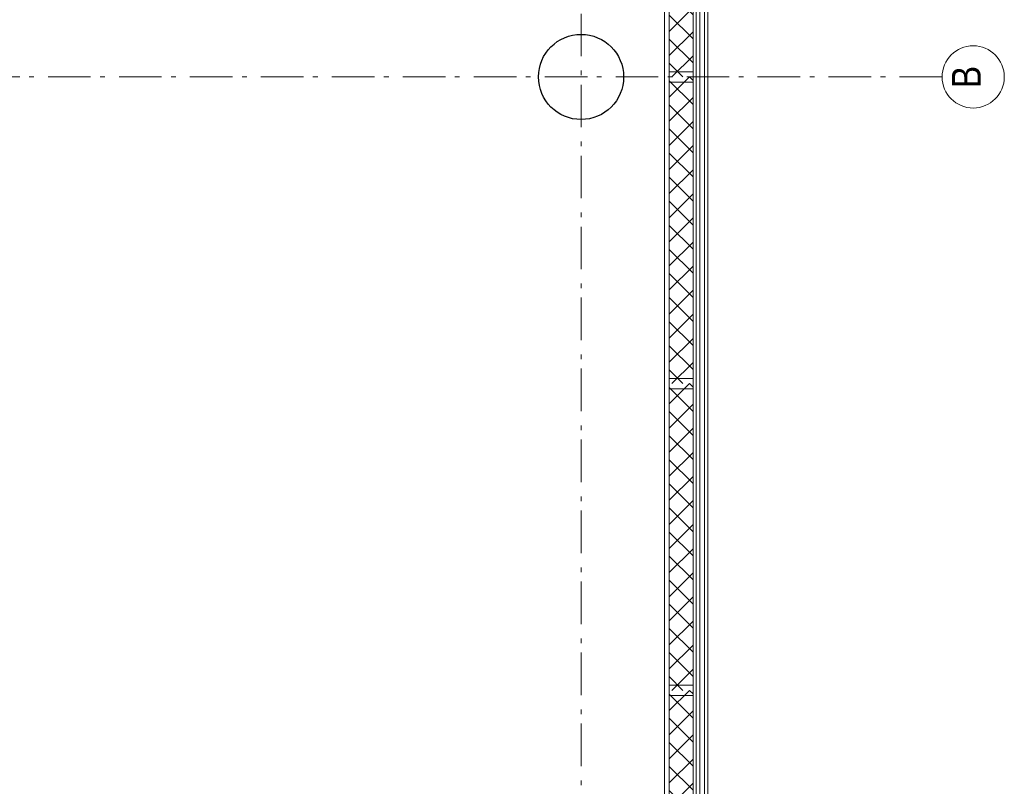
# Model space of a CAD drawing. Header units: millimetres. Extents: x -46954 to 169732, y -26853 to 94136.
# Tile 117 of 174: x 27156 to 32937, y 63403 to 67903. Entities that reach past the tile are written whole.
import ezdxf

# ---------------------------------------------------------------- set-up
doc = ezdxf.new("R2010")
doc.units = ezdxf.units.MM
doc.header["$LTSCALE"] = 400
doc.linetypes.add('STYLE_06', pattern=[1.041641, 0.625, -0.208282, 0.069427, -0.138931])
doc.layers.add('mat-beton (ihwg)', color=5, linetype='Continuous', lineweight=25)
doc.layers.add('None', color=7, linetype='Continuous', lineweight=9)
doc.styles.add('Arial Narrow', font='ARIALN.TTF', dxfattribs={"height": 222.25})

# ---------------------------------------------------------------- blocks, each defined once
blk = doc.blocks.new('*X385')
at = {"layer": 'None', "lineweight": 5}
for p, q in [((22.5, -118.9), (141.4, 0)), ((22.5, -260.3), (162.5, -120.3)), ((22.5, -401.8), (162.5, -261.8)), ((22.5, -543.2), (162.5, -403.2)), ((22.5, -684.6), (162.5, -544.6)), ((22.5, -826), (162.5, -686)), ((22.5, -967.4), (162.5, -827.4)), ((22.5, -1108.9), (162.5, -968.9)), ((22.5, -1250.3), (162.5, -1110.3)), ((22.5, -1391.7), (162.5, -1251.7)), ((22.5, -1533.1), (162.5, -1393.1)), ((22.5, -1674.6), (162.5, -1534.6)), ((38.5, -1800), (162.5, -1676))]:
    blk.add_line(p, q, dxfattribs=at)
at = {"layer": 'None', "lineweight": 13}
for p, q in [((141.4, 0), (162.5, -21.1)), ((22.5, -22.5), (162.5, -162.5)), ((22.5, -163.9), (162.5, -303.9)), ((22.5, -305.3), (162.5, -445.3)), ((22.5, -446.7), (162.5, -586.7)), ((22.5, -588.1), (162.5, -728.1)), ((22.5, -729.5), (162.5, -869.5)), ((22.5, -870.9), (162.5, -1010.9)), ((22.5, -1012.3), (162.5, -1152.3)), ((22.5, -1153.7), (162.5, -1293.7)), ((22.5, -1295.1), (162.5, -1435.1)), ((22.5, -1436.5), (162.5, -1576.5)), ((22.5, -1577.9), (162.5, -1717.9)), ((22.5, -1719.3), (103.2, -1800))]:
    blk.add_line(p, q, dxfattribs=at)
blk = doc.blocks.new('HoutSkeletBouw element 1800mm (2D)')
at = {"layer": 'None', "color": 140, "lineweight": 15}
for p, q in [((-5, -1800), (-5, 0)), ((22.5, -1800), (22.5, 0)), ((162.5, -1800), (162.5, 0)), ((180.5, -1800), (180.5, 0)), ((230, -1800), (230, 0)), ((250, -1800), (250, 0))]:
    blk.add_line(p, q, dxfattribs=at)
at = {"layer": 'None', "color": 140, "linetype": 'Continuous', "lineweight": 15}
for p, q in [((22.5, -1800), (22.5, 0)), ((162.5, -1800), (162.5, 0))]:
    blk.add_line(p, q, dxfattribs=at)
at = {"layer": 'None', "color": 8, "linetype": 'Continuous', "lineweight": 5}
blk.add_line((202.5, 0), (202.5, -1800), dxfattribs=at)
at = {"layer": 'None', "color": 140, "linetype": 'Continuous', "lineweight": 15}
blk.add_lwpolyline([(22.5, 30), (162.5, 30), (162.5, -30), (22.5, -30)], close=True, dxfattribs=at)
at = {"layer": 'None', "color": 140}
blk.add_blockref('*X385', (0, 0), dxfattribs=at)
blk = doc.blocks.new('Kolom O 500')
at = {"layer": 'mat-beton (ihwg)', "lineweight": 25}
blk.add_circle((0, 0), 250, dxfattribs=at)
blk = doc.blocks.new('*U1337')
at = {"layer": 'None', "color": 43, "linetype": 'Continuous', "lineweight": 9}
blk.add_circle((36046.1, -36812.6), 182.6, dxfattribs=at)
at = {"layer": 'None', "color": 43, "insert": (36046.1, -36687.7), "char_height": 169.3, "width": 160.91, "attachment_point": 2, "style": 'Arial Narrow'}
blk.add_mtext('B', dxfattribs=at)

msp = doc.modelspace()

# ---------------------------------------------------------------- linework, layer by layer
at = {"layer": 'None', "color": 43, "linetype": 'STYLE_06', "lineweight": 9}
for p, q in [((30452.26676, 93770.51338), (30452.26676, 60050.61274)), ((32572.26676, 67566.57274), (326.6329, 67566.57274))]:
    msp.add_line(p, q, dxfattribs=at)

# ---------------------------------------------------------------- block references
at = {"layer": 'None', "color": 7, "rotation": 90}
for name, p in [('*U1337', (-4057.73324, 31520.51338)), ('Kolom O 500', (30452.26676, 67566.57274))]:
    msp.add_blockref(name, p, dxfattribs=at)
at = {"layer": 'None', "color": 7}
for p in [(30947.26676, 69366.57274), (30947.26676, 67566.57274), (30947.26676, 65766.57274), (30947.26676, 63966.57274)]:
    msp.add_blockref('HoutSkeletBouw element 1800mm (2D)', p, dxfattribs=at)

doc.saveas('drawing.dxf')
